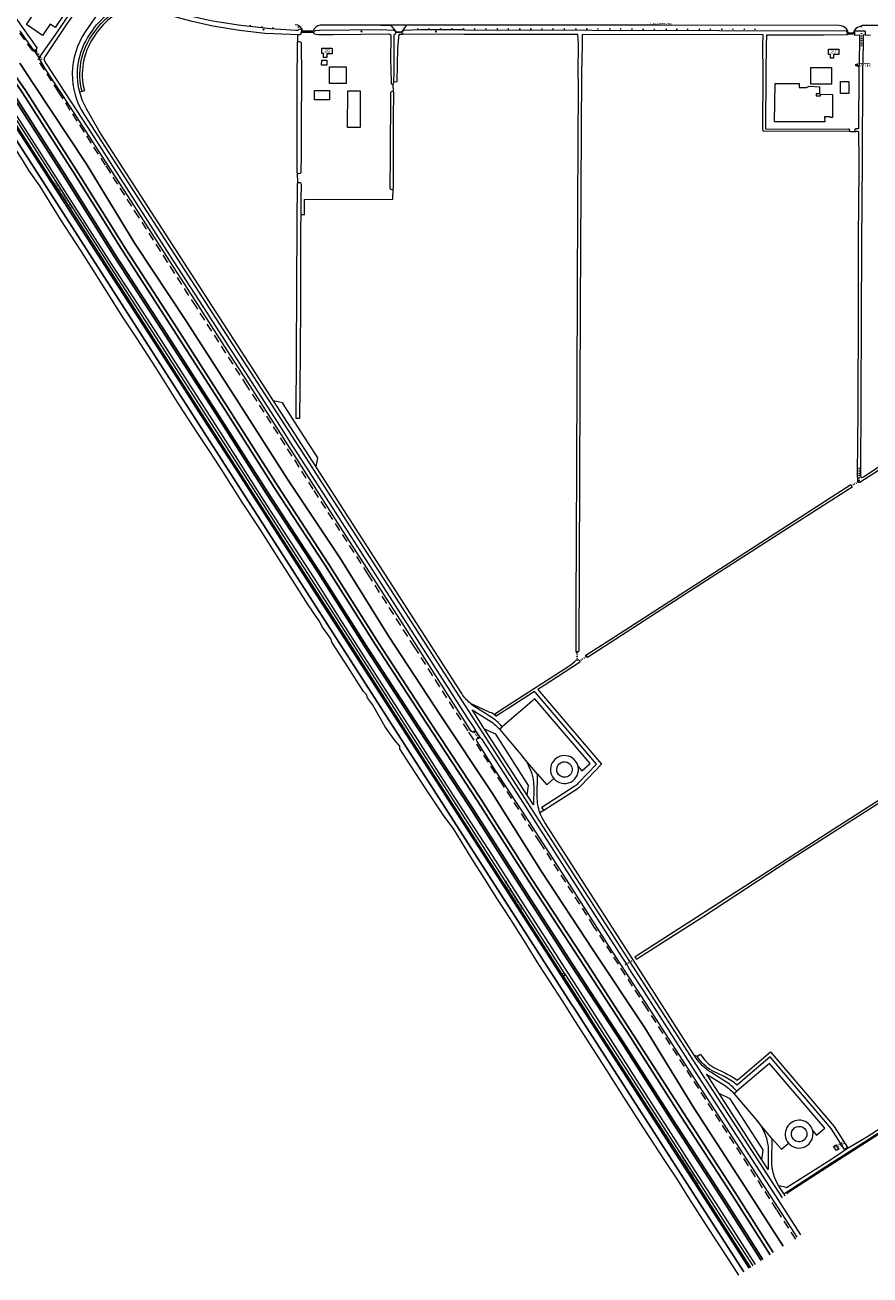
# Model space of a CAD drawing. Extents: x 168769 to 512904, y 516715 to 1559940.
# Tile 17 of 256: x 170660 to 171563, y 516715 to 518051. Entities that reach past the tile are written whole.
import ezdxf
from ezdxf.enums import TextEntityAlignment as Align

# ---------------------------------------------------------------- set-up
doc = ezdxf.new("R2010")
doc.units = 0
doc.header["$MEASUREMENT"] = 0
for name, pattern in [('ACAD_ISO02W100', [15, 12, -3]), ('DGN Style 5', [1.886458, 0.808482, -1.077976]), ('DOT', [0.25, 0, -0.25]), ('LP', [14, 9, -5])]:
    doc.linetypes.add(name, pattern=pattern)
doc.layers.get('0').update_dxf_attribs({"linetype": 'CONTINUOUS'})
for name, color, linetype, lineweight in [('B01_HOOFDGEBOUW', 10, 'CONTINUOUS', 0), ('B03_Overig_bouwwerk', 12, 'CONTINUOUS', 0), ('Q26_BOOM', 7, 'CONTINUOUS', 18), ('Q92_BRANDKRAAN', 7, 'CONTINUOUS', 0), ('T02_RASTER', 34, 'CONTINUOUS', 0), ('T09_INSTEEKSLOOT', 72, 'CONTINUOUS', 0), ('T51_CULTUURSCHEIDING', 3, 'CONTINUOUS', 0), ('V00_kant_verharding', 252, 'CONTINUOUS', 0), ('V06_kant_onverhard', 254, 'CONTINUOUS', 13), ('V53_FUNCTIESCHEIDING', 7, 'DOT', 0), ('W00_KANT_WATER', 140, 'CONTINUOUS', 0), ('Weginrichtingselement', 7, 'CONTINUOUS', 0)]:
    doc.layers.add(name, color=color, linetype=linetype, lineweight=lineweight)
for name, color, linetype in [('S05_Water', 132, 'CONTINUOUS'), ('T10_cultuurscheiding', 3, 'CONTINUOUS'), ('T20_TALUD', 34, 'CONTINUOUS'), ('W51_DUIKER', 4, 'ACAD_ISO02W100'), ('Z02_Huisnummer', 253, 'CONTINUOUS'), ('Z06_STRAATNAAM', 7, 'CONTINUOUS')]:
    doc.layers.add(name, color=color, linetype=linetype)
doc.styles.add('ISOCP', font='isocp.shx', dxfattribs={"height": 1.8})
doc.styles.add('STYLE-WORKING', font='WORKING.shx')

# ---------------------------------------------------------------- blocks, each defined once
blk = doc.blocks.new('Q92')
at = {"color": 0}
blk.add_ellipse((0, 0), major_axis=(-0.991, 0), ratio=0.499983, start_param=1.570796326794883, end_param=7.853981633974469, dxfattribs=at)
blk = doc.blocks.new('S05')
at = {"color": 0}
for p, q in [((0.1, 0.3), (0.4, 0.6)), ((0.1, -0.2), (0.4, 0.1)), ((0.4, 0.6), (0.7, 0.7)), ((0.4, 0.1), (0.7, 0.2)), ((0.7, 0.7), (1, 0.6)), ((0.7, 0.2), (1, 0.1)), ((1, 0.6), (1.3, 0.4)), ((1, 0.1), (1.4, -0.1)), ((1.3, 0.4), (1.7, 0.1)), ((1.7, 0.1), (2, 0)), ((2, 0), (2.3, 0.2)), ((2.3, 0.2), (2.6, 0.4)), ((1.4, -0.1), (1.7, -0.4)), ((1.7, -0.4), (2, -0.5)), ((2, -0.5), (2.3, -0.3)), ((2.3, -0.3), (2.6, -0.1))]:
    blk.add_line(p, q, dxfattribs=at)
blk = doc.blocks.new('Q26')
at = {"color": 0}
for p, q in [((-1, 0), (1, 0)), ((-0.7, 0.7), (0.7, -0.7)), ((0.7, 0.7), (-0.7, -0.7)), ((0, 1), (0, -1))]:
    blk.add_line(p, q, dxfattribs=at)

msp = doc.modelspace()

# ---------------------------------------------------------------- linework, layer by layer
at = {"layer": 'B01_HOOFDGEBOUW', "linetype": 'Continuous', "flags": 128}
for points in [[(170640.1, 518120.7), (170709.7, 518073.3), (170692.6, 518048.2), (170687.3, 518051.8), (170679.1, 518039.8), (170662, 518051.4), (170664.3, 518054.8), (170670.2, 518063.5), (170664.9, 518067.1), (170633.3, 518088.6), (170625.8, 518099.7)], [(170982.9, 518013.1), (170982.8, 518007.8), (170977.3, 518007.8), (170977.4, 518013.2), (170982.9, 518013.1)], [(170988.6, 518026), (170988.5, 518020.2), (170982.8, 518020.2), (170982.8, 518016.1), (170979.4, 518016.2), (170979.4, 518020.3), (170977.5, 518020.3), (170977.6, 518026.2), (170988.6, 518026)], [(171524.3, 518019.4), (171524.3, 518015.3), (171520.9, 518015.3), (171520.9, 518019.4), (171519, 518019.4), (171519, 518025.2), (171530, 518025.2), (171530, 518019.4), (171524.3, 518019.4)], [(171003.4, 518006.2), (171003.4, 517988.3), (170985.6, 517988.3), (170985.6, 518006.2), (171003.4, 518006.2)], [(171522.2, 517987.6), (171499.9, 517987.6), (171499.9, 518005.4), (171522.2, 518005.4), (171522.2, 517987.6)], [(171548.2, 518007.1), (171548.2, 518009), (171549.6, 518009), (171549.7, 518007.1), (171548.2, 518007.1)], [(171531.8, 517990.5), (171540.6, 517990.4), (171540.5, 517977.6), (171531.6, 517977.7), (171531.8, 517990.5)], [(170969.7, 517971), (170969.8, 517980.7), (170985.6, 517980.8), (170985.6, 517970.9), (170969.7, 517971)], [(171005.2, 517980.6), (171018.4, 517980.6), (171018.5, 517941.4), (171005.1, 517941.4), (171005.2, 517980.6)], [(171524.4, 516852.4), (171524.4, 516852.4), (171524.4, 516852.4), (171526.9, 516854), (171529.9, 516849.5), (171527.3, 516847.9), (171524.4, 516852.4)]]:
    msp.add_lwpolyline(points, dxfattribs=at)
at = {"layer": 'B03_Overig_bouwwerk', "linetype": 'Continuous', "lineweight": 0, "flags": 128}
for points in [[(171230.9, 517249.4, -1.038044), (171243.1, 517260.5, -0.963246), (171230.9, 517249.4)], [(171481.5, 516860, -1.125505), (171494.7, 516869.7, -0.888532), (171481.5, 516860)]]:
    msp.add_lwpolyline(points, format="xyb", dxfattribs=at)
at = {"layer": 'T02_RASTER', "linetype": 'LP'}
for points in [[(170672.4, 518024.3), (170671.9, 518022.2), (170670.2, 518022.4), (170668.4, 518023.5), (170652.1, 518046.2)], [(170696.3, 517979.3), (170674.2, 518013.8), (170675.8, 518015.4)], [(171324.8, 517000), (171268.3, 517087.6), (171210.8, 517177.3), (171170.6, 517239.5), (171139.7, 517287.5), (171133.8, 517296.5), (171076.9, 517385.5), (171027.2, 517463.5), (170968.4, 517554.8), (170923.5, 517625.2), (170897.8, 517664.8), (170843.1, 517750), (170782, 517845.4), (170746.5, 517901.1), (170696.3, 517979.3)], [(171483.9, 516753.3), (171463.7, 516784.8), (171324.8, 517000)]]:
    msp.add_lwpolyline(points, dxfattribs=at)
at = {"layer": 'T09_INSTEEKSLOOT'}
for p, q in [((171538.8, 518042.5), (171538.6, 518044.5)), ((171546.9, 518042.5), (171546.7, 518044.2)), ((171557.9, 518044.3), (171557.9, 518042.5))]:
    msp.add_line(p, q, dxfattribs=at)
for points in [[(170956.2, 518043.1), (170956.2, 518044.1), (170956, 518045), (170955, 518046.1), (170954.1, 518046.4), (170953, 518046.1), (170952, 518044.9), (170949.6, 518044.9), (170922.7, 518046.9), (170907, 518048.4), (170890.8, 518050.3), (170860.8, 518054.9), (170848, 518057.7), (170827.5, 518062.5), (170808.2, 518068.4), (170789, 518074.6), (170785.6, 518075.9)], [(171056.5, 518043.1), (171056.5, 518043.5), (171055.9, 518044.4), (171054.2, 518045), (171039.9, 518045.8), (170975, 518045.1), (170970.4, 518044.7), (170969.3, 518044), (170968.9, 518043.1)], [(171130.1, 518045.6), (171083.1, 518045.7), (171065.3, 518045.1), (171063.9, 518044.7), (171063.3, 518043.5), (171063.3, 518043.1)], [(171130.1, 518045.6), (171538.6, 518044.5)], [(171557.9, 518044.3), (171546.7, 518044.2)]]:
    msp.add_lwpolyline(points, dxfattribs=at)
at = {"layer": 'T10_cultuurscheiding', "linetype": 'Continuous', "lineweight": 0, "flags": 128}
for points in [[(170721.4, 517979.9), (170718.9, 517979)], [(171135.9, 517326.1), (171143.9, 517322.7)], [(171164.1, 517312.3), (171164.1, 517312.4)], [(171146.9, 517289.2), (171141.3, 517297.5)], [(171214.8, 517211.5), (171210.6, 517209)], [(171375.4, 516950), (171378.7, 516948.7)], [(171539.3, 516851.4), (171539.9, 516850.4)]]:
    msp.add_lwpolyline(points, dxfattribs=at)
msp.add_lwpolyline([(171143.9, 517322.7), (171156.6, 517316.6, -0.155204), (171164.1, 517312.3)], format="xyb", dxfattribs=at)
at = {"layer": 'T20_TALUD'}
for points in [[(171456.6, 516736.7), (171415.6, 516801), (171361.2, 516884.9), (171307.3, 516969.2), (171252.9, 517052.9), (171198, 517136.8), (171144.3, 517221.1), (171089.3, 517304.6), (171034.8, 517388.3), (170981.4, 517472.9), (170926.7, 517556.6), (170873.2, 517641), (170819.1, 517725.2), (170764.8, 517809.1), (170711.8, 517893.8), (170657.8, 517978.3), (170641.6, 518001.9)], [(171459.9, 516738.9), (171419, 516803.1), (171364.6, 516887.1), (171310.7, 516971.4), (171256.3, 517055), (171201.3, 517139), (171147.7, 517223.2), (171092.7, 517306.8), (171038.2, 517390.5), (170984.8, 517475.1), (170930.1, 517558.8), (170876.5, 517643.2), (170822.5, 517727.4), (170768.2, 517811.3), (170715.2, 517896), (170661.1, 517980.5), (170645, 518004)], [(170654.9, 518010), (170670.6, 517986.2), (170725.8, 517902.8), (170777.8, 517817.3), (170832.9, 517733.9), (170886.6, 517650.1), (170940.7, 517565.6), (170996.4, 517482.3), (171049, 517397.4), (171103.8, 517313.7), (171159, 517230.7), (171212.3, 517146.3), (171267.4, 517062), (171322.6, 516979.2), (171374.9, 516893.8), (171429.4, 516809.7), (171470.6, 516745.9)], [(171447.1, 516730.5), (171406.1, 516794.9), (171351.7, 516878.8), (171297.9, 516963.1), (171243.3, 517046.9), (171189.1, 517130.9), (171135.4, 517215.2), (171080.4, 517298.8), (171025.8, 517382.5), (170972.4, 517467.1), (170917.7, 517550.8), (170864.2, 517635.3), (170810.1, 517719.4), (170755.8, 517803.4), (170702.7, 517888.1), (170648.9, 517972.4), (170632.5, 517996.3)], [(171448.8, 516731.6), (171407.7, 516796.1), (171353.3, 516880), (171299.5, 516964.3), (171245, 517048), (171190.7, 517132.1), (171137, 517216.4), (171082, 517300), (171027.4, 517383.7), (170974.1, 517468.3), (170919.4, 517552), (170865.8, 517636.5), (170811.8, 517720.6), (170757.4, 517804.6), (170704.4, 517889.3), (170650.5, 517973.6), (170634.2, 517997.4)], [(171434.3, 516722.2), (171402.8, 516771.4), (171265.7, 516984.5), (171209.7, 517071.8), (170981.4, 517426.8), (170882, 517581.8), (170847.9, 517634.7), (170826.1, 517668.9), (170788.6, 517727), (170708.4, 517852), (170666.9, 517916.5), (170627.5, 517976.9)], [(170622.4, 517972), (171244, 517004.8)], [(171244, 517004.8), (171247.1, 517000), (171319.8, 516887.3), (171377.5, 516797.5), (171428.5, 516718.4)]]:
    msp.add_lwpolyline(points, dxfattribs=at)
at = {"layer": 'T51_CULTUURSCHEIDING', "linetype": 'Continuous', "lineweight": 0, "flags": 128}
msp.add_lwpolyline([(171509.1, 517977.3), (171505.8, 517977.2), (171505.7, 517975), (171510.3, 517975), (171510.2, 517976.9), (171523.3, 517976.5), (171523.1, 517951.9), (171521, 517952), (171520.2, 517952.7), (171514.6, 517952.7), (171514.8, 517947.4), (171461.2, 517947.5), (171462, 517988.4), (171487.4, 517988.2), (171487.5, 517984.2), (171495.5, 517984.2), (171498.1, 517985.5), (171509.3, 517984.8), (171509.1, 517977.3)], dxfattribs=at)
at = {"layer": 'V00_kant_verharding'}
for points in [[(170957, 518044.7, 0.353384), (170949.2, 518051)], [(170975.6, 518050.8, 0.226984), (170968.1, 518044.5)], [(171703.1, 518050.2), (171640.7, 518050.2), (171555.2, 518050.3, 0.086885), (171548.1, 518047, 0.227461), (171545.3, 518041), (171540.2, 518040.8, 0.169466), (171538.1, 518046.9, 0.151715), (171530.4, 518050.3), (171338, 518050.6), (171254.3, 518050.7)]]:
    msp.add_lwpolyline(points, format="xyb", dxfattribs=at)
for points in [[(170957, 518044.7), (170968.1, 518044.5)], [(171254.3, 518050.7), (171067.9, 518050.8), (171051.3, 518050.8), (171040.6, 518050.8), (171039.9, 518050.7), (170999.1, 518050.8), (170975.6, 518050.8)], [(171067.8, 518050.4), (171062.6, 518043.2), (171056.9, 518043.1), (171057, 518044), (171051.7, 518050.3), (171040.6, 518050.4), (171040.6, 518050.8)], [(170644.7, 517963.8), (170673.6, 517919), (170699.9, 517877.6), (170726.6, 517836.3), (170753.3, 517794.7), (170780.8, 517752), (170807.2, 517711.4), (170833.3, 517670.8), (170860.9, 517627.9), (170889.9, 517582.6), (170915.7, 517542.2), (170944.4, 517497.8), (170968.8, 517460), (170996.2, 517417.3), (171022.8, 517375.8), (171048.5, 517335.6), (171080, 517286.6), (171107.6, 517243.6), (171131.9, 517206.2), (171159.6, 517163.2), (171186.4, 517121.5), (171213.7, 517079.3), (171240.7, 517037.2), (171266.3, 516997.3), (171293.8, 516954.5), (171319.1, 516915.2), (171350.8, 516865.7), (171376.2, 516826.5), (171401.7, 516786.7), (171432.2, 516739.2), (171440.5, 516726.2)]]:
    msp.add_lwpolyline(points, dxfattribs=at)
at = {"layer": 'V00_kant_verharding', "linetype": 'Continuous', "lineweight": 0, "flags": 128}
for points in [[(170957, 518043.1), (170967.9, 518043.1)], [(171057.6, 518043.1), (171061.5, 518043.1)], [(171540.1, 518042.5), (171545.4, 518042.5)], [(171236.6, 517038.1), (171140.4, 517188), (171088.9, 517267.8), (171072.3, 517293.8), (170984.7, 517430.4), (170939.8, 517500), (170902, 517559.1), (170851.9, 517637), (170807.4, 517706.4), (170749.7, 517795.8), (170633.5, 517976.9), (170618.3, 518000), (170609.5, 518013.1)], [(170606.9, 518011.4), (170614.8, 518000), (170631.1, 517974.9), (170668.1, 517917.2), (170709.6, 517852.8), (170849.1, 517635.5), (170936.3, 517500), (170982.7, 517427.6), (171036.3, 517344.3), (171087.6, 517264.3), (171210.9, 517072.6), (171234.1, 517036.5)], [(171234.1, 517036.5), (171236.6, 517038.1)], [(171238, 517036), (171235.4, 517034.4)], [(171235.4, 517034.4), (171257.5, 517000), (171266.9, 516985.3), (171356.7, 516845.9), (171411.7, 516760.2), (171435.6, 516723)], [(171438.3, 516724.8), (171431.9, 516734.8), (171414.3, 516761.9), (171386.3, 516805.2), (171329.7, 516893.4), (171261.1, 517000), (171238, 517036)]]:
    msp.add_lwpolyline(points, dxfattribs=at)
at = {"layer": 'V06_kant_onverhard', "linetype": 'Continuous', "lineweight": 0, "flags": 128}
for points in [[(170745.8, 518089.5, -0.198779), (170741.3, 518067.7), (170724.8, 518043.6, 0.301357), (170723.8, 517954.6), (170967.4, 517577.4), (170968, 517576.5), (170968.6, 517575.6), (171136.5, 517314.4), (171136.5, 517314.3), (171136.5, 517314.3), (171386.5, 516925.5), (171387, 516924.6), (171387.6, 516923.8), (171469.3, 516797.3)], [(170718.9, 517979, -0.217721), (170729.4, 518040.5), (170732.7, 518045.4, -0.187703), (170777.5, 518076.2), (170777.6, 518076.2)], [(170925.8, 517649.2), (170742.2, 517933.5, -0.013855), (170739.3, 517938.2), (170726.2, 517961.2, -0.064624), (170718.9, 517979)], [(171135.9, 517326.1, -0.068275), (171127, 517336.5), (170971.9, 517577.8), (170971.6, 517578.2), (170971.4, 517578.7)], [(171170.2, 517300.9, 0.077942), (171157.5, 517311.8), (171142.8, 517321, -0.043182), (171135.9, 517326.1)], [(171151.5, 517298.4), (171139.9, 517316.4), (171139.9, 517316.5), (171139.8, 517316.5), (171138.2, 517319.1), (171155.4, 517308.4, -0.077961), (171167.2, 517298.3)], [(171251.3, 517258.6, 1.271008), (171225.4, 517245.5)], [(171225.4, 517245.5, 0.786804), (171251.3, 517258.6)], [(171210.6, 517209, -0.088835), (171207.7, 517226.4), (171208.1, 517250.3)], [(171310.1, 517051.8), (171215.7, 517198.6, -0.058353), (171210.6, 517209)], [(171420.9, 516911.4, 0.077942), (171408.2, 516922.3), (171393.1, 516931.7, -0.111801), (171377.3, 516947.1), (171375.4, 516950)], [(171402, 516908.8), (171390.9, 516926), (171390.4, 516926.8), (171389.9, 516927.6), (171388.5, 516929.8), (171406.1, 516918.9, -0.077961), (171417.9, 516908.8)], [(171502, 516869, 1.271008), (171476.2, 516855.9)], [(171476.2, 516855.9, 0.786804), (171502, 516869)], [(171465.9, 516810, -0.142755), (171458.4, 516837), (171458.8, 516860.7)]]:
    msp.add_lwpolyline(points, format="xyb", dxfattribs=at)
for points in [[(170951.7, 518040.5), (170951.6, 518032.4)], [(171054.2, 517990.1), (171058.1, 517990.3), (171058.9, 518026.1), (171060.3, 518041.2), (171063.8, 518041.2)], [(171063.3, 518043.1), (171061.5, 518043.1)], [(171540.1, 518042.5), (171538.8, 518042.5)], [(171546.9, 518042.5), (171545.4, 518042.5)], [(170669.9, 518024), (170676.1, 518013.9)], [(171054, 517979.2), (171053.8, 517987.7)], [(171540.8, 517937.3), (171542.8, 517937.2), (171548.2, 517937.1)], [(170951.3, 517893.4), (170951.4, 517881.3)], [(170955, 517848.5), (170959, 517848.5), (170959.1, 517864.5), (171053.4, 517864.7), (171053.6, 517875.7)], [(170952, 517621.5), (170935.5, 517647.1), (170925.8, 517649.2)], [(170971.4, 517578.7), (170925.8, 517649.2)], [(170971.4, 517578.7), (170973.4, 517588.3), (170952, 517621.5)], [(171251.3, 517258.6), (171255.3, 517253.9), (171264.2, 517261.5), (171205.2, 517330.8), (171170.2, 517300.9)], [(171196.9, 517227.8), (171198.5, 517238.3), (171163.3, 517293), (171151.5, 517298.4)], [(171196.9, 517227.8), (171151.5, 517298.4)], [(171167.2, 517298.3), (171170.2, 517300.9)], [(171167.2, 517298.3), (171192, 517269.2)], [(171192, 517269.2), (171197.1, 517262), (171198.8, 517258.6), (171201, 517253.8), (171202, 517250.5), (171203.2, 517245), (171203.7, 517240.5), (171203.9, 517236), (171203.6, 517217.4), (171196.9, 517227.8)], [(171208.1, 517250.3), (171192, 517269.2)], [(171208.1, 517250.3), (171217.8, 517239), (171225.4, 517245.5)], [(171375.4, 516950), (171310.1, 517051.8)], [(171238, 517036), (171236.6, 517038.1)], [(171835.6, 517040.1), (171559.7, 516862.3), (171539.9, 516850.4)], [(171234.1, 517036.5), (171235.4, 517034.4)], [(171471, 516801.9), (171523, 516835.6), (171541.7, 516847.5), (171561.3, 516859.8), (171837.2, 517037.5)], [(171502, 516869), (171506, 516864.3), (171515, 516871.9), (171456, 516941.2), (171420.9, 516911.4)], [(171447.6, 516838.2), (171449.1, 516848.7), (171413.9, 516903.3), (171402, 516908.8)], [(171447.6, 516838.2), (171402, 516908.8)], [(171417.9, 516908.8), (171420.9, 516911.4)], [(171417.9, 516908.8), (171442.7, 516879.7)], [(171442.7, 516879.7), (171446.1, 516875.2), (171448.7, 516870.7), (171450.3, 516867.6), (171451.6, 516864.2), (171452.7, 516861.1), (171453.5, 516857.4), (171454.3, 516852.4), (171454.6, 516846.5), (171454.3, 516827.8), (171447.6, 516838.2)], [(171458.8, 516860.7), (171442.7, 516879.7)], [(171458.8, 516860.7), (171468.5, 516849.4), (171476.2, 516855.9)], [(171539.9, 516850.4), (171532.6, 516845.5), (171521.3, 516838.1), (171474.1, 516808.2), (171473.8, 516808.6), (171466.2, 516810.2), (171465.9, 516810)], [(171471, 516801.9), (171470.7, 516802.4), (171465.8, 516809.9), (171465.9, 516810)], [(171472.6, 516799.4), (171471, 516801.9)]]:
    msp.add_lwpolyline(points, dxfattribs=at)
at = {"layer": 'V53_FUNCTIESCHEIDING', "linetype": 'Continuous', "lineweight": 0, "flags": 128}
for points in [[(170956.2, 518043.1), (170957, 518043.1)], [(170967.9, 518043.1), (170968.9, 518043.1)], [(171056.5, 518043.1), (171056.9, 518043.1), (171057.6, 518043.1)], [(171545.4, 518042.5), (171546.9, 518042.5)], [(171557.9, 518040.2), (171563.8, 518040.1)]]:
    msp.add_lwpolyline(points, dxfattribs=at)
at = {"layer": 'W00_KANT_WATER', "linetype": 'Continuous', "lineweight": 0, "flags": 128}
for points in [[(170602.2, 518114), (170601.8, 518115.2), (170602.3, 518116.2), (170603.6, 518117.2), (170604.6, 518117.3), (170605.7, 518116.3), (170609.7, 518112), (170621, 518098.2), (170648, 518061.6), (170656.6, 518049.6), (170666.4, 518036.2), (170672.9, 518026.3), (170672.4, 518024.3), (170671.5, 518023.9), (170669.9, 518024)], [(170678.1, 518019.3), (170695.2, 518043.6), (170704.6, 518057.8), (170723.6, 518084.9), (170729.1, 518093.8), (170729.1, 518093.8)], [(170669.9, 518024), (170667.5, 518026.9), (170655.7, 518044), (170655.1, 518044.7)], [(170956.2, 518043.1), (170955.1, 518043.1), (170955.3, 518041.9), (170955, 518040.9), (170954.1, 518040.4), (170951.7, 518040.5)], [(171051.7, 518039.6), (171050.2, 518040.7), (171049, 518041), (170989.7, 518040.2), (170974.1, 518040.4), (170971.2, 518040.6), (170969.5, 518041.3), (170968.9, 518042.3), (170968.9, 518043.1)], [(171054.3, 518039.8), (171054.3, 518000), (171054.2, 517990.1)], [(171056.5, 518043.1), (171056.4, 518042.4), (171055.8, 518041.2), (171054.7, 518040.7), (171054.3, 518039.8)], [(171063.8, 518041.2), (171063.3, 518043.1)], [(171251, 518040.6), (171129.4, 518040.7), (171065.2, 518040.9), (171063.8, 518041.2)], [(171250.8, 517380.8), (171250, 517380.5), (171249.6, 517380.5), (171249.2, 517380.7), (171249.1, 517380.8), (171249.2, 517428.6), (171250, 517578.6), (171250.9, 517858.8), (171251.6, 517987), (171251.5, 518000), (171251.7, 518030.7), (171251, 518040.6)], [(171255.8, 518040.7), (171255.6, 518029.8), (171254.9, 518000), (171253.6, 517750), (171252.2, 517381.8), (171251.8, 517381.2), (171251.4, 517381), (171250.8, 517380.8)], [(171449, 518040.5), (171255.8, 518040.7)], [(171540.8, 517937.3), (171449.9, 517937.1), (171449.5, 517937.3), (171449.2, 517937.6), (171448.9, 517938.8), (171449.2, 518000), (171448.9, 518029.1), (171449, 518040.5)], [(171452.8, 518040), (171452.4, 518028.8), (171451.9, 518000), (171451.7, 517940.2), (171451.9, 517939.8), (171452.1, 517939.7), (171540.1, 517939.9), (171540.6, 517940), (171541.1, 517939.8), (171541.2, 517939.3), (171541.2, 517938.4), (171541.1, 517937.6), (171540.8, 517937.3)], [(171538.8, 518042.5), (171539, 518040.3), (171513.4, 518039.9), (171452.8, 518040)], [(171552.4, 518040), (171547.2, 518039.6), (171546.9, 518042.5)], [(171548.2, 517937.1), (171547.9, 517937.2), (171547.4, 517937.6), (171547.3, 517937.8), (171547.2, 517939), (171547.5, 517939.7), (171548, 517940.1), (171548.5, 517940.2), (171550.9, 517940.2), (171551.2, 517940.7), (171551.6, 518000), (171552.5, 518030.9), (171552.4, 518040)], [(171555.9, 518040.1), (171555.8, 518031), (171555.1, 518000), (171554.7, 517905.3), (171554.1, 517817.7), (171553.2, 517569.2), (171553.4, 517567.7), (171553.9, 517567.1), (171554.6, 517567.1), (171556.3, 517568.1), (171580.4, 517584.1), (171654.8, 517631.7), (171723.4, 517675.9), (171742.7, 517688.6), (171806.3, 517729.9), (171821.9, 517739.8), (171823.3, 517740.6)], [(171557.9, 518040.2), (171557.8, 518040.2), (171555.9, 518040.1)], [(171557.9, 518042.5), (171557.9, 518040.2)], [(170951.3, 517893.4), (170951.1, 517895.7), (170951.1, 517913.7), (170951.1, 517950.2), (170951.3, 518000), (170951.5, 518019.8), (170951.6, 518032.4)], [(170951.6, 518032.4), (170952.1, 518032.9), (170953.6, 518033.2), (170954.9, 518032.9), (170955.4, 518032.1), (170955.8, 517995.4), (170955.4, 517943.9), (170955.3, 517912.3), (170955.2, 517893.7), (170955.1, 517892.8), (170954.3, 517892), (170953, 517891.9), (170951.7, 517892.5), (170951.3, 517893.4)], [(171053.8, 517987.7), (171053.1, 517987.1), (171052.3, 517987.4), (171052, 517988.4), (171051.6, 518004.4), (171051.2, 518012.8), (171051.7, 518039.6)], [(170676.1, 518013.9), (170675.8, 518015.4), (170676, 518016), (170676.7, 518017.3), (170678.1, 518019.3)], [(171141.3, 517297.5), (171141.2, 517296.2), (171140.8, 517295.5), (171139.8, 517295), (171138.6, 517295), (171137.5, 517295.9), (171135.8, 517298.4), (171110, 517338.6), (171058.2, 517419.8), (171000, 517510.3), (170900.8, 517665.3), (170879.8, 517697.8), (170841.9, 517757.3), (170808, 517809.5), (170774.1, 517862.3), (170739.3, 517916), (170708.2, 517964.2), (170700, 517976.5), (170689.2, 517993.3), (170682.3, 518003.6), (170676.1, 518013.9)], [(170680.8, 518014.9), (170680.9, 518013.4), (170683.1, 518009.4), (170702.9, 517978.8), (170727.7, 517940.5), (170814.9, 517804.8), (170850.4, 517750), (170929.8, 517626.8), (170946.3, 517600.9), (170951.7, 517592.5), (170955.6, 517586.4), (170989.4, 517534.1), (171043.7, 517449.2), (171132.8, 517310.4), (171138.9, 517301.4), (171141.3, 517297.5)], [(171054.2, 517990.1), (171054.2, 517989.6), (171053.8, 517987.7)], [(171053.6, 517875.7), (171053.4, 517875.1), (171052.8, 517874.8), (171052.3, 517874.8), (171051.3, 517874.9), (171050.8, 517875.5), (171050.6, 517876.6), (171050.9, 517910.1), (171051.2, 517979), (171051.9, 517979.9), (171052.9, 517980), (171053.7, 517979.8), (171054, 517979.2)], [(171054, 517979.2), (171054.1, 517977.3), (171053.6, 517952.7), (171053.8, 517908.9), (171053.6, 517875.7)], [(170825, 517645), (170800, 517684.9), (170779.8, 517716.1), (170764.9, 517738.5), (170739.6, 517778.7), (170720.1, 517809.8), (170698.6, 517842.8), (170676.1, 517878.9), (170664.7, 517895), (170657.6, 517906.6), (170638.9, 517936.3), (170631.5, 517947)], [(171550.4, 517562.7), (171550.2, 517564.7), (171549.9, 517570.9), (171550.6, 517637.7), (171550.8, 517750), (171550.8, 517834.5), (171551.4, 517848.9), (171551.5, 517906.3), (171551.2, 517936.4), (171551.1, 517936.7), (171550.7, 517937), (171548.2, 517937.1)], [(170951.9, 517630.5), (170950.2, 517630.5), (170950.2, 517635.1), (170950.4, 517697.4), (170951.1, 517840), (170951.4, 517881.3)], [(170951.4, 517881.3), (170951.9, 517882.2), (170953.1, 517882.7), (170954.5, 517882.5), (170955.1, 517881.8), (170955.3, 517880.4), (170955.2, 517864.4), (170955, 517848.5)], [(170955, 517848.5), (170954.9, 517833.9), (170954.9, 517750), (170953.9, 517659), (170953.8, 517635.1), (170953.8, 517630.5), (170951.9, 517630.5)], [(171742.9, 517681.3), (171741.6, 517683.4), (171741.2, 517683.5), (171724.5, 517672.8), (171707.4, 517661.6), (171552.2, 517562.1), (171551.9, 517562.1), (171551.3, 517562.1), (171551.1, 517562.2), (171550.8, 517562.3), (171550.4, 517562.7)], [(171025.4, 517335.2), (171022.2, 517338.6), (171005.3, 517365.1), (170988.3, 517391.3), (170987.4, 517394.5), (170977.5, 517408.3), (170975.3, 517413.1), (170963, 517431.2), (170946.1, 517457.7), (170931.6, 517480.5), (170911.2, 517512.5), (170892.3, 517540.9), (170871.6, 517573.7), (170858.4, 517594.1), (170845.2, 517614.4), (170825, 517645)], [(171260.1, 517376.1), (171259.6, 517377.1), (171259.6, 517377.3), (171285.4, 517393.8), (171542.9, 517559.7), (171543.5, 517558.3)], [(171543.5, 517558.3), (171544.1, 517557), (171475.2, 517512.8), (171383.4, 517454.1), (171261.4, 517375), (171260.9, 517375.1), (171260.1, 517376.1)], [(171313, 517053.8), (171312.1, 517055.1), (171315, 517057), (171383, 517100.8), (171510.6, 517182.9), (171633.4, 517261.7), (171722.4, 517318.6), (171880, 517420.1), (171946.5, 517462.8), (171987.4, 517490.1), (171990.3, 517492)], [(171991.5, 517486.6), (171962.9, 517469.3), (171882, 517417.5), (171755.1, 517336), (171634.9, 517259), (171575, 517220.5), (171476.9, 517157.8), (171385.6, 517098.1), (171316.9, 517054.2), (171313.9, 517052.3), (171313, 517053.8)], [(171164.1, 517312.4), (171162.5, 517314.8), (171173.8, 517322.1), (171242.5, 517366.5), (171247.5, 517370.4), (171249.1, 517372), (171249.5, 517372.3), (171250.2, 517372.7), (171250.9, 517372.6)], [(171250.9, 517372.6), (171251.7, 517372.5), (171252.7, 517371.8), (171253.1, 517371.4)], [(171253.1, 517371.4), (171253.2, 517370.8), (171253.1, 517370.2), (171252.8, 517369.5), (171221.2, 517349), (171215, 517345), (171208.3, 517340.7)], [(171225.3, 517022.2), (171209.5, 517047), (171193.9, 517071.9), (171179.3, 517094.8), (171164.6, 517117.7), (171151.4, 517138.6), (171138.1, 517159.5), (171118.5, 517191.4), (171107.2, 517206.7), (171088.8, 517234.6), (171067.4, 517267.2), (171060.8, 517277.3), (171060.9, 517280.1), (171054.9, 517287.4), (171045.3, 517300.8), (171031.6, 517324.8), (171026.3, 517331.7), (171025.4, 517335.2)], [(171204.9, 517338.5), (171175.4, 517319.6), (171164.1, 517312.4)], [(171205.8, 517337.5), (171204.9, 517338.5)], [(171271, 517260.9), (171205.8, 517337.5)], [(171461.7, 516792.4), (171376.3, 516923.9), (171327.1, 517000), (171284.5, 517066.1), (171242, 517132.6), (171199.5, 517198.9), (171163.6, 517253.5), (171143.4, 517285.1), (171142.8, 517286.7), (171143.2, 517288), (171144.1, 517288.8), (171145.4, 517289.3), (171146.9, 517289.2)], [(171146.9, 517289.2), (171148.1, 517288), (171186.6, 517228.7), (171228.3, 517163.6), (171270.1, 517098.6), (171298.9, 517053.5), (171301.8, 517049.5), (171303.3, 517047), (171304.3, 517045.3), (171306.2, 517041.6), (171308.3, 517038), (171320.2, 517020), (171333, 517000), (171379.7, 516927), (171465.3, 516794.7)], [(171475.5, 516801.3), (171474.6, 516802.8), (171477.5, 516804.7), (171511.9, 516826.7), (171582.2, 516871.9), (171781, 517000), (171831.8, 517032.8), (171835.1, 517034.9), (171885.4, 517067.6), (171886.4, 517067.7), (171887, 517067.1), (171887.2, 517066.5)], [(171420.7, 516718.7), (171405.8, 516741.9), (171390.6, 516764.8), (171369.8, 516797.5), (171357.5, 516817.1), (171344, 516837.5), (171321.3, 516872.4), (171302.7, 516901.3), (171279.9, 516937.1), (171261.5, 516966), (171248, 516987), (171234.5, 517007.9), (171225.3, 517022.2)], [(171539.3, 516851.4), (171535.9, 516849.3), (171521.7, 516871.4)], [(171485.5, 516755.5), (171466.3, 516785.4), (171461.7, 516792.4)], [(171465.3, 516794.7), (171489, 516757.8)], [(171423.2, 516715), (171420.7, 516718.7)]]:
    msp.add_lwpolyline(points, dxfattribs=at)
for points in [[(170742.7, 518091, -0.393639), (170739.7, 518090), (170737.8, 518090.8), (170734.5, 518092.1), (170733.2, 518092.2), (170732.1, 518091.3), (170704.4, 518051.1), (170681.5, 518016.9), (170680.8, 518014.9)], [(170721.4, 517979.9, -0.216811), (170731.5, 518039), (170734.9, 518043.9, -0.202936), (170782.3, 518074.5)], [(170784.5, 518072.3, 0.209533), (170736.9, 518042.5), (170733.6, 518037.6, 0.2168), (170723.8, 517980.6), (170721.4, 517979.9)], [(170951.7, 518040.5), (170944, 518040.7), (170916.6, 518041.8), (170889.4, 518044.9), (170861, 518049.7), (170839.1, 518054.7), (170820.3, 518059.6), (170799, 518065.9), (170787.7, 518070.4), (170785.8, 518071.1, -0.203001), (170784.5, 518072.3)], [(171208.3, 517340.7), (171276.4, 517260.8), (171254.7, 517238.1, -0.059637), (171250.2, 517234.3), (171214.8, 517211.5)], [(171214.8, 517211.5), (171212.6, 517214.9), (171248, 517237.7, 0.059492), (171251.8, 517240.8), (171271, 517260.9)], [(171378.7, 516948.7), (171382.1, 516950.9), (171382.4, 516950.4, 0.11175), (171396.2, 516936.8), (171396.5, 516936.6), (171409, 516930.6, -0.049681), (171421.2, 516923.2), (171427.3, 516928.3), (171456.9, 516953.6), (171524.9, 516873.8), (171539.3, 516851.4)], [(171394.6, 516933.1), (171394.1, 516933.4, -0.111749), (171379, 516948.2), (171378.7, 516948.7)], [(171521.7, 516871.4), (171456.5, 516948), (171429.9, 516925.3), (171421.3, 516918, 0.061467), (171407.3, 516927), (171394.6, 516933.1)]]:
    msp.add_lwpolyline(points, format="xyb", dxfattribs=at)
at = {"layer": 'W51_DUIKER', "linetype": 'DGN Style 5', "flags": 128}
for points in [[(171554.3, 518042.3), (171554.2, 518027.3)], [(170671.8, 518024.3), (170678.3, 518014.1)], [(171551.7, 517563.5), (171551.7, 517578.5)], [(171543.3, 517558.2), (171550.7, 517562.9)], [(171250.5, 517371.8), (171250.1, 517381.6)], [(171252.7, 517371), (171260.9, 517376.6)], [(171145.2, 517288), (171139.8, 517296.4)], [(171301.8, 517046.4), (171309.4, 517051.2)]]:
    msp.add_lwpolyline(points, dxfattribs=at)
at = {"layer": 'Weginrichtingselement', "linetype": 'Continuous', "lineweight": 0, "flags": 128}
msp.add_lwpolyline([(171236.6, 517038.1), (171234.1, 517036.5), (171235.4, 517034.4), (171238, 517036), (171236.6, 517038.1)], dxfattribs=at)

# ---------------------------------------------------------------- block references
at = {"layer": 'Q26_BOOM', "xscale": 0.5, "yscale": 0.5}
for p in [(170900.9, 518050.1), (170913.5, 518048.9), (170925.1, 518047.8), (171080.1, 518046.7), (171092, 518046.7), (171104.3, 518046.6), (171116.7, 518046.6), (171128.8, 518046.7), (171140.8, 518046.6), (171152.9, 518046.6), (171164.9, 518046.6), (171176.7, 518046.7), (171189, 518046.7), (171200.8, 518046.6), (171212.6, 518046.5), (171224.5, 518046.6), (171236.6, 518046.6), (171248.9, 518046.6), (171260.5, 518046.7), (171272.5, 518046.7), (171285.1, 518046.6), (171296.7, 518046.6), (171308.9, 518046.5), (171320.8, 518046.4), (171332.6, 518046.4), (171345.3, 518046.3), (171356.8, 518046.4), (171368.4, 518046.4), (171380.8, 518046.3), (171392.5, 518046.3), (171404.8, 518046.3), (171416.7, 518046.4), (171428.9, 518046.3), (171440.3, 518046.4)]:
    msp.add_blockref('Q26', p, dxfattribs=at)
at = {"layer": 'Q92_BRANDKRAAN', "xscale": 0.5, "yscale": 0.5}
for p in [(170952.7, 518048.6), (171553.9, 518049.1)]:
    msp.add_blockref('Q92', p, dxfattribs=at)
at = {"layer": 'S05_Water'}
for p, xscale, yscale, rotation in [((170914.5, 518046), 0.4999999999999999, 0.4999999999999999, 0.6302281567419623), ((171019.3, 518044), 0.5, 0.5, 359.6371315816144), ((171098.6, 518043.7), 0.5, 0.5, 0.8402778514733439)]:
    msp.add_blockref('S05', p, dxfattribs=dict(at, xscale=xscale, yscale=yscale, rotation=rotation))

# ---------------------------------------------------------------- texts
at = {"layer": 'Z02_Huisnummer', "linetype": 'Continuous', "lineweight": 0, "style": 'STYLE-WORKING'}
for s, rotation, p in [('29', 0, (170980.1, 518022.9)), ('27', 360, (171521.4, 518022.5)), ('27 TR', 0, (171549, 518008.1)), ('3/TR', 33.1, (171526.2, 516850.3))]:
    msp.add_text(s, height=4, rotation=rotation, dxfattribs=at).set_placement(p, align=Align.MIDDLE_LEFT)
at = {"layer": 'Z06_STRAATNAAM', "style": 'ISOCP'}
msp.add_text('Domineesweg', height=2.5, dxfattribs=at).set_placement((171328.7, 518051.3))
at = {"layer": 'Z06_STRAATNAAM', "linetype": 'Continuous', "lineweight": 0, "style": 'STYLE-WORKING'}
for rotation, p in [(302.4202, (170691.1, 517885)), (302.6247, (171172.5, 517135.8)), (302.3258, (171360.9, 516842.6))]:
    msp.add_text('Zuidermeerdijk', height=4, rotation=rotation, dxfattribs=at).set_placement(p, align=Align.MIDDLE_LEFT)

doc.saveas('drawing.dxf')
